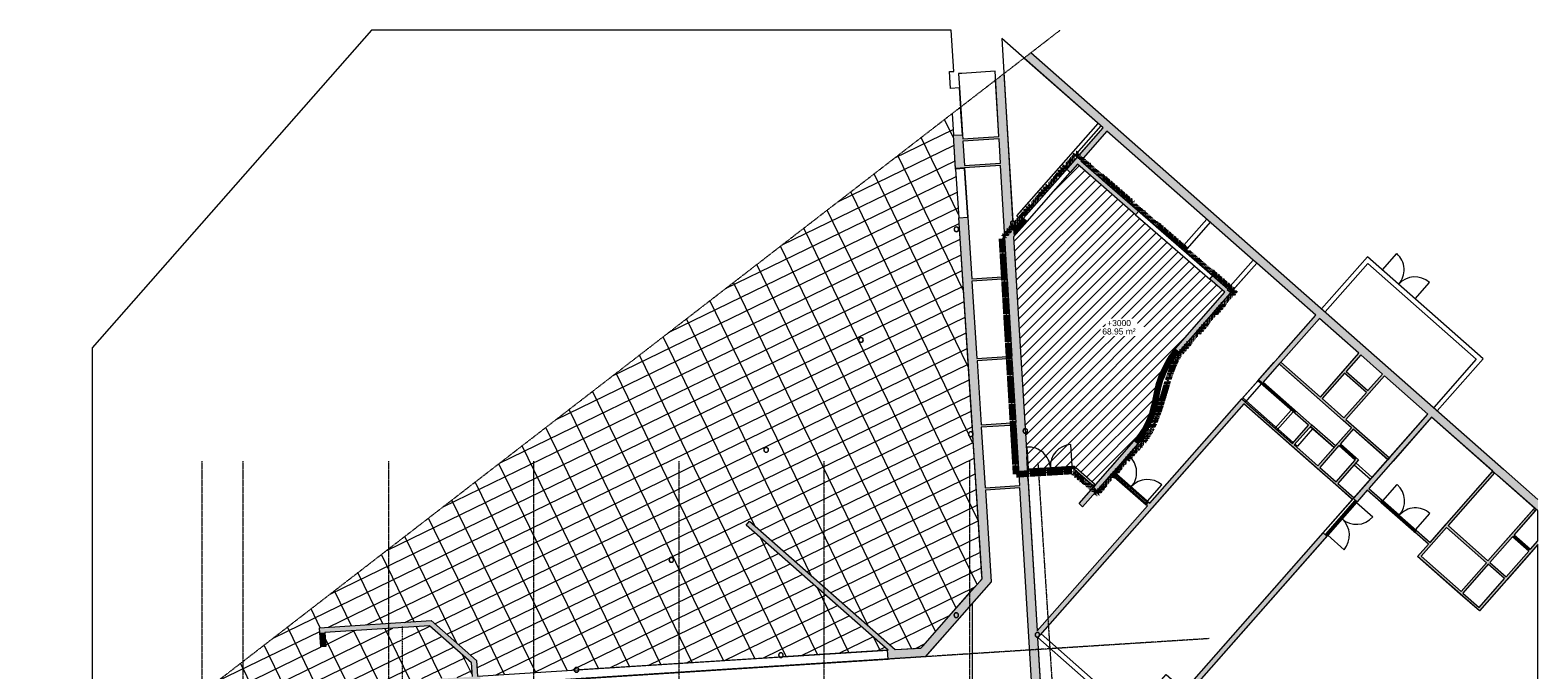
# Model space of a CAD drawing. Header units: millimetres. Extents: x 12885 to 91527, y 4646 to 113492.
# Tile 10 of 10: x 13606 to 75926, y 87061 to 113492. Entities that reach past the tile are written whole.
import ezdxf

# ---------------------------------------------------------------- set-up
doc = ezdxf.new("R2010")
doc.units = ezdxf.units.MM
for name, pattern in [('Afbreeklijn', [9, 5, -2, 0, -2]), ('ARC Dash', [4, 2, -2]), ('ARC Demolished', [7.14375, 4.7625, -2.38125]), ('ARC Grid Line', [22.225, 12.7, -3.175, 3.175, -3.175]), ('ARC Section Line', [17, 10, -3, 0, -1, 0, -3])]:
    doc.linetypes.add(name, pattern=pattern)
for name, color, linetype, lineweight in [('A--A2__Ruwbouw', 8, 'Continuous', 9), ('A--A45__Plafondafwerkingen', 8, 'Continuous', 15), ('A--L$01A__Algemeen', 7, 'Continuous', 9), ('A--L$07A__Stramien', 1, 'Continuous', 13), ('A--L21__Buitenwanden', 3, 'ARC Demolished', 9), ('A--L22__Binnenwanden', 2, 'Continuous', 9), ('A--L23__Vloeren', 3, 'Continuous', 9), ('A--L24__TrapenHellingen', 1, 'Continuous', 9), ('A--L28__Hoofddraagconstructies', 3, 'Continuous', 9), ('A--L3__Afbouw', 2, 'Continuous', 9), ('A--L45__Plafondafwerkingen', 1, 'Continuous', 9), ('A--LD30__DetailPenMiddel', 3, 'Continuous', 9), ('A--LR9__AlgVoorz', 7, 'Continuous', 9), ('A--T45__Plafondafwerkingen', 1, 'Continuous', 13)]:
    doc.layers.add(name, color=color, linetype=linetype, lineweight=lineweight)
doc.styles.add('Arial_1', font='arial.ttf', dxfattribs={"height": 250})
pattern_1 = [(45, (0, 0), (-212.132, 212.132), [])]

# ---------------------------------------------------------------- blocks, each defined once
blk = doc.blocks.new('28_SCF_ARC_stalen_kolom_rond - Stalen kolom ø200mm-1729722-AB-begane grond - Plafond - Slooptekening')
at = {"layer": 'A--L28__Hoofddraagconstructies'}
h = blk.add_hatch(color=9, dxfattribs=at)
h.paths.add_polyline_path([(17, -98), (50, -87), (77, -64), (94, -34), (100, 0), (94, 34), (77, 64), (50, 87), (17, 98), (-17, 98), (-50, 87), (-77, 64), (-94, 34), (-100, 0), (-94, -34), (-77, -64), (-50, -87), (-17, -98)])
h.paths.add_polyline_path([(16, -89), (-16, -89), (-45, -78), (-69, -58), (-85, -31), (-90, 0), (-85, 31), (-69, 58), (-45, 78), (-16, 89), (16, 89), (45, 78), (69, 58), (85, 31), (90, 0), (85, -31), (69, -58), (45, -78)])
for radius, start, end in [(100, 0, 180), (100, 180, 360), (90, 360, 180), (90, 180, 360)]:
    blk.add_arc((0, 0), radius, start, end, dxfattribs=at)
blk = doc.blocks.new('32_DO_WB_vo deur dubbel - vo-1960558-AB-begane grond - Plafond - Slooptekening')
at = {"layer": 'A--L3__Afbouw'}
h = blk.add_hatch(color=10, dxfattribs=at)
h.paths.add_polyline_path([(-1315, -50), (-1265, -50), (-1265, 50), (-1315, 50), (-1315, -13)])
h.paths.add_polyline_path([(535, -50), (585, -50), (585, 50), (535, 50), (535, -11)])
for points in [[(-1265, 0), (-365, 0), (-365, 50), (-1265, 50)], [(-365, 0), (535, 0), (535, 50), (-365, 50)]]:
    blk.add_hatch(color=10, dxfattribs=at).paths.add_polyline_path(points)
at = {"layer": 'A--L$01A__Algemeen'}
for p, q in [((-1265, 50), (-1265, 950)), ((535, 50), (535, 950))]:
    blk.add_line(p, q, dxfattribs=at)
for centre, start, end in [((-1265, 50), 360, 90), ((535, 50), 90, 180)]:
    blk.add_arc(centre, 900, start, end, dxfattribs=at)
at = {"layer": 'A--L3__Afbouw'}
for p, q in [((-1315, -50), (-1315, 50)), ((-1315, 50), (-1265, 50)), ((-1265, 50), (-365, 50)), ((-1265, 0), (-1265, 50)), ((-1265, 50), (-1265, -50)), ((-365, 50), (-365, 0)), ((-365, 50), (535, 50)), ((-365, 0), (-365, 50)), ((535, 50), (535, 0)), ((535, -50), (535, 50)), ((535, 50), (585, 50)), ((585, 50), (585, -50)), ((-1265, -50), (-1315, -50)), ((-365, 0), (-1265, 0)), ((-1265, -50), (535, -50)), ((535, 0), (-365, 0)), ((585, -50), (535, -50))]:
    blk.add_line(p, q, dxfattribs=at)
blk = doc.blocks.new('32_DO_WB_vo deur dubbel - vo-1929432-AB-begane grond - Plafond - Slooptekening')
at = {"layer": 'A--L3__Afbouw'}
h = blk.add_hatch(color=10, dxfattribs=at)
h.paths.add_polyline_path([(585, -25), (585, 75), (535, 75), (535, -25)])
h.paths.add_polyline_path([(-1265, -25), (-1265, 75), (-1315, 75), (-1315, -25)])
for points in [[(-365, 25), (-365, 75), (-1265, 75), (-1265, 25)], [(535, 25), (535, 75), (-365, 75), (-365, 25)]]:
    blk.add_hatch(color=10, dxfattribs=at).paths.add_polyline_path(points)
at = {"layer": 'A--L$01A__Algemeen'}
for p, q in [((-1265, 75), (-1265, 975)), ((535, 75), (535, 975))]:
    blk.add_line(p, q, dxfattribs=at)
for centre, start, end in [((-1265, 75), 360, 90), ((535, 75), 90, 180)]:
    blk.add_arc(centre, 900, start, end, dxfattribs=at)
at = {"layer": 'A--L3__Afbouw'}
for p, q in [((-1315, -25), (-1315, 75)), ((-1315, 75), (-1265, 75)), ((-1265, 75), (-365, 75)), ((-1265, 25), (-1265, 75)), ((-1265, 75), (-1265, -25)), ((-365, 25), (-1265, 25)), ((-365, 75), (-365, 25)), ((-365, 75), (535, 75)), ((-365, 25), (-365, 75)), ((535, 25), (-365, 25)), ((535, 75), (535, 25)), ((535, -25), (535, 75)), ((535, 75), (585, 75)), ((585, 75), (585, -25)), ((-1265, -25), (-1315, -25)), ((-1265, -25), (535, -25)), ((585, -25), (535, -25))]:
    blk.add_line(p, q, dxfattribs=at)
blk = doc.blocks.new('32_DO_WB_vo deur dubbel - vo-1929160-AB-begane grond - Plafond - Slooptekening')
at = {"layer": 'A--L3__Afbouw'}
h = blk.add_hatch(color=10, dxfattribs=at)
h.paths.add_polyline_path([(585, 100), (535, 100), (535, 0), (585, 0)])
h.paths.add_polyline_path([(-1265, 100), (-1315, 100), (-1315, 0), (-1265, 0)])
for points in [[(-365, 100), (-1265, 100), (-1265, 50), (-365, 50)], [(535, 100), (-365, 100), (-365, 50), (535, 50)]]:
    blk.add_hatch(color=10, dxfattribs=at).paths.add_polyline_path(points)
at = {"layer": 'A--L$01A__Algemeen'}
for p, q in [((-1265, 100), (-1265, 1000)), ((535, 100), (535, 1000))]:
    blk.add_line(p, q, dxfattribs=at)
for centre, start, end in [((-1265, 100), 360, 90), ((535, 100), 90, 180)]:
    blk.add_arc(centre, 900, start, end, dxfattribs=at)
at = {"layer": 'A--L3__Afbouw'}
for p, q in [((-1315, 0), (-1315, 100)), ((-1315, 100), (-1265, 100)), ((-1265, 0), (-1315, 0)), ((-1265, 100), (-365, 100)), ((-1265, 50), (-1265, 100)), ((-1265, 100), (-1265, 0)), ((-365, 50), (-1265, 50)), ((-1265, 0), (535, 0)), ((-365, 100), (-365, 50)), ((-365, 100), (535, 100)), ((-365, 50), (-365, 100)), ((535, 50), (-365, 50)), ((535, 100), (535, 50)), ((535, 0), (535, 100)), ((535, 100), (585, 100)), ((585, 0), (535, 0)), ((585, 100), (585, 0))]:
    blk.add_line(p, q, dxfattribs=at)
blk = doc.blocks.new('32_DO_WB_vo deur dubbel - vo-1960542-AB-begane grond - Plafond - Slooptekening')
at = {"layer": 'A--L3__Afbouw'}
h = blk.add_hatch(color=10, dxfattribs=at)
h.paths.add_polyline_path([(-1315, 50), (-1315, -50), (-1265, -50), (-1265, 50)])
h.paths.add_polyline_path([(535, 50), (535, -50), (585, -50), (585, 50)])
for points in [[(-1265, 0), (-1265, -50), (-365, -50), (-365, 0)], [(-365, 0), (-365, -50), (535, -50), (535, 0)]]:
    blk.add_hatch(color=10, dxfattribs=at).paths.add_polyline_path(points)
at = {"layer": 'A--L$01A__Algemeen'}
for p, q in [((-1265, -50), (-1265, -950)), ((535, -50), (535, -950))]:
    blk.add_line(p, q, dxfattribs=at)
for centre, start, end in [((-1265, -50), 270, 0), ((535, -50), 180, 270)]:
    blk.add_arc(centre, 900, start, end, dxfattribs=at)
at = {"layer": 'A--L3__Afbouw'}
for p, q in [((-1315, 50), (-1315, -50)), ((-1265, 50), (-1315, 50)), ((-1265, -50), (-1265, 50)), ((-1265, 50), (535, 50)), ((-1265, 0), (-1265, -50)), ((-365, 0), (-1265, 0)), ((-365, -50), (-365, 0)), ((-365, 0), (-365, -50)), ((535, 0), (-365, 0)), ((535, 50), (535, -50)), ((585, 50), (535, 50)), ((535, -50), (535, 0)), ((585, -50), (585, 50)), ((-1315, -50), (-1265, -50)), ((-1265, -50), (-365, -50)), ((-365, -50), (535, -50)), ((535, -50), (585, -50))]:
    blk.add_line(p, q, dxfattribs=at)
blk = doc.blocks.new('32_DO_WB_vo deur dubbel - vo-1606273-AB-begane grond - Plafond - Slooptekening')
at = {"layer": 'A--L$01A__Algemeen'}
for p, q in [((-1265, 100), (-1265, 1000)), ((535, 100), (535, 1000))]:
    blk.add_line(p, q, dxfattribs=at)
for centre, start, end in [((-1265, 100), 360, 90), ((535, 100), 90, 180)]:
    blk.add_arc(centre, 900, start, end, dxfattribs=at)
blk = doc.blocks.new('28_SCF_ARC_stalen_kolom_rond - Stalen kolom ø200mm-V2-AB-begane grond - Plafond - Slooptekening')
at = {"layer": 'A--L28__Hoofddraagconstructies'}
h = blk.add_hatch(color=9, dxfattribs=at)
h.paths.add_polyline_path([(-17, -98), (17, -98), (50, -87), (77, -64), (94, -34), (98, 9), (94, 34), (77, 64), (50, 87), (17, 98), (-17, 98), (-50, 87), (-77, 64), (-94, 34), (-100, 0), (-94, -34), (-77, -64), (-50, -87)])
h.paths.add_polyline_path([(16, -89), (-16, -89), (-45, -78), (-69, -58), (-85, -31), (-88, 9), (-85, 31), (-69, 58), (-45, 78), (-16, 89), (16, 89), (45, 78), (69, 58), (88, 9), (90, 0), (85, -31), (69, -58), (45, -78)])
for radius, start, end in [(100, 0, 180), (100, 180, 360), (90, 360, 180), (90, 180, 360)]:
    blk.add_arc((0, 0), radius, start, end, dxfattribs=at)
blk = doc.blocks.new('28_SCF_ARC_stalen_kolom_rond - Stalen kolom ø200mm-1757749-AB-begane grond - Plafond - Slooptekening')
at = {"layer": 'A--L28__Hoofddraagconstructies'}
h = blk.add_hatch(color=9, dxfattribs=at)
h.paths.add_polyline_path([(17, -98), (50, -87), (77, -64), (94, -34), (100, 0), (94, 34), (77, 64), (50, 87), (17, 98), (-17, 98), (-50, 87), (-77, 64), (-94, 34), (-100, 0), (-94, -34), (-77, -64), (-50, -87), (-17, -98)])
h.paths.add_polyline_path([(-16, -89), (-45, -78), (-69, -58), (-85, -31), (-90, 0), (-85, 31), (-69, 58), (-45, 78), (-16, 89), (16, 89), (45, 78), (69, 58), (85, 31), (90, 0), (85, -31), (69, -58), (45, -78), (16, -89)])
for radius, start, end in [(100, 0, 180), (100, 180, 360), (90, 360, 180), (90, 180, 360)]:
    blk.add_arc((0, 0), radius, start, end, dxfattribs=at)
blk = doc.blocks.new('28-11_ARC_staal_balk_IPE - IPE450-1740438-AB-begane grond - Plafond - Slooptekening')
at = {"layer": 'A--L28__Hoofddraagconstructies'}
for p, q in [((62240, 105683), (61186, 104487)), ((62382, 105557), (61329, 104362))]:
    blk.add_line(p, q, dxfattribs=at)
blk = doc.blocks.new('28-11_ARC_staal_balk_IPE - IPE 300-1760780-AB-begane grond - Plafond - Slooptekening')
at = {"layer": 'A--L28__Hoofddraagconstructies'}
for p, q in [((54390, 105819), (57753, 109636)), ((57865, 109537), (54503, 105720)), ((54390, 105819), (54503, 105720))]:
    blk.add_line(p, q, dxfattribs=at)
blk = doc.blocks.new('28_SCF_ARC_stalen_kolom_rond - Stalen kolom ø200mm-V3-AB-begane grond - Plafond - Slooptekening')
at = {"layer": 'A--L28__Hoofddraagconstructies'}
h = blk.add_hatch(color=9, dxfattribs=at)
h.paths.add_polyline_path([(-17, -98), (17, -98), (50, -87), (77, -64), (94, -34), (97, 19), (94, 34), (77, 64), (50, 87), (17, 98), (-17, 98), (-50, 87), (-77, 64), (-97, 19), (-100, 0), (-94, -34), (-77, -64), (-50, -87)])
h.paths.add_polyline_path([(16, -89), (-16, -89), (-45, -78), (-69, -58), (-85, -31), (-87, 19), (-85, 31), (-69, 58), (-45, 78), (-16, 89), (16, 89), (45, 78), (69, 58), (87, 19), (90, 0), (85, -31), (69, -58), (45, -78)])
for radius, start, end in [(100, 0, 180), (100, 180, 360), (90, 360, 180), (90, 180, 360)]:
    blk.add_arc((0, 0), radius, start, end, dxfattribs=at)
blk = doc.blocks.new('32_WI_WB_fixed glass - Ontwerpraam-2258922-AB-begane grond - Plafond - Slooptekening')
at = {"layer": 'A--L3__Afbouw'}
h = blk.add_hatch(color=10, dxfattribs=at)
h.paths.add_polyline_path([(-563, 50), (-563, -50), (-513, -50), (-513, 50)])
h.paths.add_polyline_path([(513, 50), (513, -50), (563, -50), (563, 50)])
blk.add_hatch(color=10, dxfattribs=at).paths.add_polyline_path([(-513, 50), (-513, 29), (513, 29), (513, 50), (-133, 50)])
for p, q in [((-563, -50), (-563, 50)), ((-563, 50), (-513, 50)), ((-513, 50), (513, 50)), ((-513, 29), (-513, 50)), ((-513, 50), (-513, -50)), ((513, 29), (-513, 29)), ((513, 50), (513, 29)), ((513, -50), (513, 50)), ((513, 50), (563, 50)), ((563, 50), (563, -50)), ((-513, -50), (-563, -50)), ((-513, -50), (513, -50)), ((563, -50), (513, -50))]:
    blk.add_line(p, q, dxfattribs=at)

msp = doc.modelspace()

# ---------------------------------------------------------------- hatches: boundary and pattern name
at = {"layer": 'A--A2__Ruwbouw'}
for points in [[(74265, 95088), (74503, 95358), (54975, 112563), (54685, 112338), (74028, 95298)], [(52158, 108904), (53655, 109000), (53650, 109100), (52151, 109003), (52155, 108943)], [(56600, 107610), (58109, 109322), (57958, 109455), (56450, 107742)], [(52229, 107805), (53721, 107902), (53715, 108001), (52222, 107905)], [(54258, 104951), (54821, 105591), (54671, 105723), (54241, 105234)], [(52531, 103119), (54001, 103214), (53995, 103314), (52525, 103219)], [(64573, 98950), (66896, 101581), (66745, 101713), (64423, 99082)], [(60957, 100039), (61096, 100217), (60942, 100345), (60796, 100158)], [(52744, 99826), (54198, 99920), (54192, 100020), (52738, 99926), (52743, 99846)], [(60640, 99530), (60732, 99696), (60560, 99798), (60463, 99623)], [(60732, 99696), (60859, 99898), (60692, 100009), (60560, 99798)], [(60859, 99898), (60957, 100039), (60796, 100158), (60692, 100009)], [(69723, 95744), (69789, 95819), (65302, 99773), (65236, 99698), (68455, 96862)], [(67012, 98266), (68606, 100074), (68531, 100141), (66937, 98332)], [(60417, 99014), (60476, 99170), (60291, 99245), (60228, 99080)], [(60476, 99170), (60549, 99342), (60367, 99425), (60291, 99245)], [(60549, 99342), (60640, 99530), (60463, 99623), (60367, 99425)], [(67988, 97406), (69582, 99215), (69507, 99281), (67913, 97472)], [(68839, 98523), (68905, 98598), (68004, 99392), (67938, 99317), (68455, 98862)], [(60258, 98407), (60310, 98653), (60116, 98700), (60062, 98444)], [(60310, 98653), (60358, 98830), (60166, 98887), (60116, 98700)], [(60358, 98830), (60417, 99014), (60228, 99080), (60166, 98887)], [(66445, 97167), (66511, 97242), (64423, 99082), (64356, 99007), (65985, 97572)], [(60085, 97649), (60141, 97834), (59948, 97888), (59895, 97712)], [(60141, 97834), (60190, 98030), (59995, 98074), (59948, 97888)], [(60190, 98030), (60227, 98215), (60030, 98251), (59995, 98074)], [(60227, 98215), (60258, 98407), (60062, 98444), (60030, 98251)], [(68268, 94095), (68334, 94170), (63695, 98258), (63629, 98183), (66904, 95298)], [(52921, 97082), (54362, 97175), (54356, 97275), (52915, 97182)], [(59848, 97085), (59944, 97286), (59762, 97368), (59670, 97177)], [(59944, 97286), (60018, 97462), (59832, 97535), (59762, 97368)], [(60018, 97462), (60085, 97649), (59895, 97712), (59832, 97535)], [(65860, 96351), (66586, 97175), (66511, 97242), (65785, 96417)], [(59382, 96381), (59608, 96682), (59443, 96796), (59227, 96507)], [(59608, 96682), (59750, 96907), (59578, 97009), (59443, 96796)], [(59750, 96907), (59848, 97085), (59670, 97177), (59578, 97009)], [(66910, 95426), (68297, 97001), (68222, 97067), (66834, 95492)], [(58397, 95259), (59382, 96381), (59227, 96507), (58247, 95391), (58397, 95259)], [(68378, 95731), (68444, 95806), (67769, 96401), (67703, 96326)], [(56729, 95374), (56732, 95374), (56793, 95443), (56756, 95475), (56723, 95473), (56727, 95410)], [(57110, 93797), (58397, 95259), (58247, 95391), (56960, 93929)], [(67660, 94764), (68519, 95740), (68444, 95806), (67585, 94830)], [(75926, 93625), (75926, 94105), (74503, 95358), (74265, 95088)], [(71033, 91677), (74131, 95193), (74056, 95259), (70958, 91743)], [(53089, 94487), (54517, 94580), (54511, 94679), (53083, 94587)], [(72825, 90231), (75820, 93632), (75745, 93698), (72750, 90297)], [(49066, 87875), (49362, 87894), (43335, 93200), (43196, 93042), (46042, 90537)], [(73575, 89571), (75926, 92239), (75926, 92391), (73500, 89637)], [(75554, 91968), (75620, 92043), (74945, 92638), (74879, 92563)], [(73509, 89496), (73575, 89571), (71099, 91752), (71033, 91677), (72086, 90749)], [(25580, 88589), (30112, 88877), (29889, 89074), (25566, 88799)], [(25617, 88010), (25826, 88023), (25789, 88602), (25580, 88589)], [(31852, 87345), (31833, 87642), (30186, 89093), (29889, 89074), (31100, 88007)], [(31888, 86780), (32097, 86794), (32056, 87446), (31833, 87642), (31852, 87345)]]:
    msp.add_hatch(color=10, dxfattribs=at).paths.add_polyline_path(points)
h = msp.add_hatch(color=10, dxfattribs=at)
h.paths.add_polyline_path([(55911, 71262), (56270, 71285), (55771, 79635), (55748, 79635), (55705, 79655), (55680, 79683), (55670, 79703), (55665, 79733), (55680, 79784), (55705, 79811), (55721, 79822), (55759, 79832), (55245, 88410), (55223, 88410), (55180, 88430), (55156, 88458), (55146, 88477), (55141, 88508), (55156, 88559), (55180, 88586), (55196, 88597), (55235, 88607), (54743, 96835), (54720, 96835), (54677, 96855), (54651, 96885), (54643, 96902), (54641, 96955), (54653, 96983), (54677, 97011), (54693, 97022), (54731, 97031), (54230, 105414), (54206, 105415), (54164, 105435), (54140, 105462), (54130, 105482), (54128, 105532), (54140, 105563), (54156, 105584), (54185, 105603), (54219, 105611), (53855, 111697), (53510, 111431), (55833, 72555)])
h.paths.add_polyline_path([(55749, 79645), (55770, 79645), (55760, 79822), (55744, 79820), (55704, 79798), (55688, 79778), (55680, 79764), (55675, 79733), (55688, 79689), (55704, 79669), (55720, 79655), (55748, 79645)])
h.paths.add_polyline_path([(55246, 88419), (55235, 88597), (55219, 88595), (55179, 88572), (55164, 88553), (55156, 88539), (55151, 88508), (55164, 88463), (55179, 88444), (55196, 88430), (55244, 88419)])
h.paths.add_polyline_path([(54743, 96844), (54732, 97022), (54716, 97020), (54676, 96997), (54661, 96978), (54653, 96964), (54647, 96933), (54661, 96888), (54676, 96869), (54692, 96855), (54722, 96844)])
h.paths.add_polyline_path([(54212, 105424), (54230, 105424), (54219, 105601), (54203, 105599), (54163, 105577), (54148, 105557), (54138, 105532), (54135, 105513), (54148, 105468), (54163, 105449), (54180, 105435), (54212, 105424)])
h = msp.add_hatch(color=10, dxfattribs=at)
h.paths.add_polyline_path([(52955, 90824), (53300, 91216), (52361, 105762), (51991, 105738), (52570, 96849), (52580, 96829), (52586, 96798), (52573, 96734), (52666, 95298)])
h.paths.add_polyline_path([(52571, 96771), (52576, 96798), (52569, 96798), (52570, 96780)])
h.paths.add_polyline_path([(51861, 107754), (52230, 107778), (52140, 109173), (51771, 109149), (51784, 108943)])
h = msp.add_hatch(color=10, dxfattribs=at)
h.paths.add_polyline_path([(62982, 102660), (63114, 102810), (62492, 103351), (62361, 103200)])
h.paths.add_polyline_path([(59301, 105860), (59432, 106011), (57031, 108099), (56898, 107949), (57249, 107644)])
h = msp.add_hatch(color=10, dxfattribs=at)
h.paths.add_polyline_path([(61096, 100217), (63239, 102650), (63089, 102782), (60942, 100345), (60984, 100311)])
h.paths.add_polyline_path([(64306, 103861), (64307, 103862), (64156, 103993)])
h = msp.add_hatch(color=10, dxfattribs=at)
h.paths.add_polyline_path([(55248, 88387), (55258, 88410), (55247, 88410)])
h.paths.add_polyline_path([(55256, 88419), (55291, 88436), (55326, 88481), (55331, 88508), (55317, 88553), (55302, 88572), (55286, 88586), (55235, 88597), (55246, 88419)])
h.paths.add_polyline_path([(55337, 88488), (63779, 98051), (63629, 98183), (55231, 88670), (55235, 88607), (55258, 88607), (55301, 88586), (55325, 88559), (55335, 88539), (55338, 88496)])
h = msp.add_hatch(color=10, dxfattribs=at)
h.paths.add_polyline_path([(61400, 85994), (67205, 92583), (67055, 92715), (61250, 86126)])
h.paths.add_polyline_path([(68461, 94009), (71533, 97496), (71383, 97628), (68311, 94141), (68455, 94014)])
h = msp.add_hatch(color=10, dxfattribs=at)
h.paths.add_polyline_path([(59787, 93831), (59886, 93943), (59830, 93993), (59731, 93880)])
h.paths.add_polyline_path([(58305, 95136), (58404, 95249), (58396, 95257), (58296, 95144)])
h = msp.add_hatch(color=10, dxfattribs=at)
h.paths.add_polyline_path([(71404, 92249), (71470, 92324), (70910, 92818), (70844, 92743)])
h.paths.add_polyline_path([(69418, 93999), (69484, 94074), (68940, 94553), (68874, 94478)])
h = msp.add_hatch(color=10, dxfattribs=at)
h.paths.add_polyline_path([(74549, 90828), (74615, 90903), (73940, 91497), (73874, 91422)])
h.paths.add_polyline_path([(73799, 91488), (73865, 91563), (72214, 93018), (72148, 92943), (72190, 92906)])
h = msp.add_hatch(color=10, dxfattribs=at)
h.paths.add_polyline_path([(50428, 87962), (50951, 87995), (53334, 90695), (53300, 91216), (50881, 88475)])
h.paths.add_polyline_path([(51870, 89220), (51868, 89220), (51825, 89241), (51801, 89268), (51791, 89288), (51787, 89328), (51801, 89369), (51825, 89397), (51841, 89407), (51870, 89417), (51903, 89417), (51944, 89398), (51970, 89369), (51980, 89349), (51984, 89313), (51970, 89268), (51945, 89241), (51930, 89230), (51883, 89220)])
h.paths.add_polyline_path([(51870, 89230), (51906, 89232), (51946, 89254), (51962, 89274), (51970, 89288), (51974, 89328), (51962, 89363), (51939, 89390), (51930, 89397), (51901, 89407), (51864, 89405), (51824, 89383), (51809, 89363), (51797, 89328), (51795, 89319), (51809, 89274), (51824, 89254), (51840, 89241), (51868, 89231)])
h = msp.add_hatch(color=10, dxfattribs=at)
h.paths.add_polyline_path([(20814, 85704), (28988, 86225), (28965, 86594), (20814, 86075)])
h.paths.add_polyline_path([(29940, 86286), (32232, 86432), (32209, 86801), (29916, 86655)])
h.paths.add_polyline_path([(49067, 87504), (50604, 87602), (50951, 87995), (49044, 87874)])
at = {"layer": 'A--A45__Plafondafwerkingen'}
h = msp.add_hatch(dxfattribs=at)
h.set_pattern_fill('FP_11', color=256, style=0, pattern_type=2)
h.set_pattern_definition([(25.941, (37812.86, 96601.5), (262.467, -539.547), []), (295.941, (37812.9, 96601.5), (-1079.094, -524.934), [])])
h.paths.add_polyline_path([(20664, 86065), (28975, 86595), (28975, 86645), (29903, 86705), (29907, 86654), (31888, 86780), (31852, 87345), (30112, 88877), (25789, 88602), (25826, 88023), (25617, 88010), (25566, 88799), (30186, 89093), (32056, 87446), (32097, 86794), (36093, 87048), (36090, 87062), (36106, 87113), (36130, 87140), (36146, 87151), (36175, 87161), (36208, 87161), (36251, 87140), (36275, 87113), (36284, 87096), (36290, 87061), (44578, 87591), (44553, 87618), (44543, 87638), (44538, 87669), (44553, 87719), (44578, 87747), (44594, 87757), (44622, 87767), (44655, 87767), (44698, 87747), (44723, 87719), (44733, 87699), (44738, 87669), (44723, 87618), (44715, 87598), (49066, 87875), (43196, 93042), (43335, 93200), (49362, 87894), (50428, 87962), (52955, 90824), (52566, 96741), (52546, 96721), (52530, 96710), (52501, 96700), (52468, 96700), (52425, 96721), (52401, 96748), (52391, 96768), (52386, 96798), (52401, 96849), (52425, 96876), (52441, 96887), (52470, 96897), (52503, 96897), (52546, 96876), (52565, 96863), (51713, 110043), (20677, 86075)])
h.paths.add_polyline_path([(36103, 87049), (36280, 87062), (36267, 87107), (36252, 87126), (36235, 87140), (36206, 87151), (36169, 87149), (36129, 87126), (36114, 87107), (36106, 87093), (36100, 87062)])
h.paths.add_polyline_path([(44595, 87590), (44699, 87604), (44715, 87624), (44723, 87638), (44728, 87669), (44715, 87713), (44699, 87733), (44683, 87747), (44654, 87757), (44617, 87755), (44577, 87733), (44561, 87713), (44553, 87699), (44548, 87669), (44561, 87624), (44579, 87602), (44593, 87591)])
h.paths.add_polyline_path([(40092, 91507), (40049, 91527), (40025, 91555), (40015, 91574), (40010, 91605), (40025, 91656), (40049, 91683), (40065, 91694), (40094, 91704), (40127, 91704), (40170, 91683), (40194, 91656), (40204, 91636), (40210, 91605), (40194, 91555), (40170, 91527), (40154, 91516), (40125, 91507), (40094, 91507)])
h.paths.add_polyline_path([(40094, 91516), (40127, 91517), (40171, 91541), (40186, 91560), (40194, 91574), (40200, 91605), (40186, 91650), (40171, 91669), (40155, 91683), (40125, 91694), (40089, 91692), (40048, 91669), (40033, 91650), (40025, 91636), (40020, 91605), (40033, 91560), (40048, 91541), (40065, 91527), (40092, 91517)])
h.paths.add_polyline_path([(44013, 96049), (44012, 96049), (43969, 96070), (43944, 96097), (43934, 96117), (43929, 96148), (43944, 96198), (43969, 96226), (43985, 96236), (44013, 96246), (44046, 96246), (44089, 96226), (44114, 96198), (44124, 96178), (44129, 96148), (44114, 96097), (44089, 96070), (44073, 96059), (44045, 96049)])
h.paths.add_polyline_path([(44013, 96059), (44046, 96060), (44090, 96083), (44106, 96103), (44114, 96117), (44119, 96148), (44106, 96192), (44090, 96212), (44074, 96226), (44045, 96236), (44008, 96234), (43968, 96212), (43952, 96192), (43944, 96178), (43939, 96148), (43952, 96103), (43968, 96083), (43984, 96070), (44012, 96060)])
h.paths.add_polyline_path([(52501, 96710), (52547, 96734), (52562, 96754), (52570, 96780), (52562, 96843), (52547, 96863), (52531, 96876), (52501, 96887), (52464, 96885), (52424, 96863), (52409, 96843), (52401, 96829), (52396, 96798), (52409, 96754), (52424, 96734), (52441, 96721), (52470, 96710)])
h.paths.add_polyline_path([(47966, 100592), (47931, 100592), (47888, 100612), (47864, 100640), (47854, 100660), (47848, 100690), (47864, 100741), (47888, 100768), (47904, 100779), (47933, 100789), (47966, 100789), (48009, 100768), (48033, 100741), (48043, 100721), (48048, 100690), (48033, 100640), (48009, 100612), (47993, 100602)])
h.paths.add_polyline_path([(47964, 100602), (48010, 100626), (48025, 100646), (48033, 100660), (48038, 100690), (48025, 100735), (48010, 100755), (47993, 100768), (47964, 100779), (47927, 100777), (47887, 100755), (47872, 100735), (47864, 100721), (47858, 100690), (47872, 100646), (47887, 100626), (47903, 100612), (47933, 100602)])
h.paths.add_polyline_path([(51876, 105165), (51833, 105185), (51809, 105213), (51799, 105232), (51794, 105263), (51809, 105314), (51833, 105341), (51861, 105356), (51878, 105362), (51911, 105362), (51954, 105341), (51978, 105314), (51991, 105276), (51991, 105251), (51978, 105213), (51954, 105185), (51938, 105174), (51909, 105165), (51878, 105165)])
h.paths.add_polyline_path([(51878, 105174), (51911, 105175), (51955, 105199), (51970, 105218), (51978, 105232), (51984, 105263), (51970, 105308), (51955, 105327), (51939, 105341), (51909, 105352), (51861, 105346), (51832, 105327), (51817, 105308), (51809, 105294), (51804, 105263), (51817, 105218), (51832, 105199), (51861, 105181), (51876, 105175)])
at = {"layer": 'A--L45__Plafondafwerkingen', "linetype": 'ARC Demolished'}
h = msp.add_hatch(dxfattribs=at)
h.set_pattern_fill('FP_19', color=256, style=0, pattern_type=2)
h.set_pattern_definition(pattern_1)
h.paths.add_polyline_path([(57638, 94699), (59227, 96507), (59443, 96796), (59620, 97085), (59670, 97177), (59801, 97462), (59873, 97649), (59895, 97712), (59984, 98030), (60023, 98215), (60151, 98830), (60207, 99014), (60262, 99170), (60367, 99425), (60504, 99696), (60623, 99898), (60714, 100039), (60843, 100217), (60984, 100393), (62982, 102660), (56898, 107949), (54258, 104951), (54731, 97031), (54755, 97031), (54801, 97008), (54822, 96983), (54832, 96964), (54837, 96933), (54822, 96883), (54796, 96854), (54782, 96844), (54743, 96835), (54832, 95360), (56764, 95468), (57638, 94699)])
h.paths.add_polyline_path([(54743, 96844), (54755, 96845), (54798, 96869), (54814, 96888), (54822, 96902), (54827, 96933), (54814, 96978), (54796, 96999), (54782, 97011), (54732, 97022), (54734, 96991)])
h = msp.add_hatch(dxfattribs=at)
h.set_pattern_fill('FP_19', color=256, style=0, pattern_type=2)
h.set_pattern_definition(pattern_1)
h.paths.add_polyline_path([(57638, 94699), (59227, 96507), (59443, 96796), (59620, 97085), (59670, 97177), (59801, 97462), (59873, 97649), (59895, 97712), (59984, 98030), (60023, 98215), (60151, 98830), (60207, 99014), (60262, 99170), (60367, 99425), (60504, 99696), (60623, 99898), (60714, 100039), (60843, 100217), (60984, 100393), (62982, 102660), (56898, 107949), (54258, 104951), (54731, 97031), (54755, 97031), (54801, 97008), (54822, 96983), (54832, 96964), (54837, 96933), (54822, 96883), (54796, 96854), (54782, 96844), (54743, 96835), (54832, 95360), (56764, 95468), (57638, 94699)])
h.paths.add_polyline_path([(54743, 96844), (54755, 96845), (54798, 96869), (54814, 96888), (54822, 96902), (54827, 96933), (54814, 96978), (54796, 96999), (54782, 97011), (54732, 97022), (54734, 96991)])

# ---------------------------------------------------------------- linework, layer by layer
at = {"layer": 'A--L$01A__Algemeen', "linetype": 'ARC Section Line', "lineweight": 13}
msp.add_line((29001, 41520), (29001, 88852), dxfattribs=at)
at = {"layer": 'A--L$07A__Stramien', "linetype": 'ARC Grid Line'}
for p, q in [((20704, 95687), (20704, 40300)), ((22402, 95687), (22402, 40300)), ((28417, 95687), (28417, 40300)), ((34417, 95687), (34417, 40300)), ((40417, 95687), (40417, 40300)), ((46417, 95687), (46417, 40300)), ((52432, 95687), (52432, 40300)), ((55260, 95618), (58813, 40345)), ((62335, 88350), (13606, 85245))]:
    msp.add_line(p, q, dxfattribs=at)
at = {"layer": 'A--L21__Buitenwanden', "linetype": 'Continuous'}
for p, q in [((68881, 104132), (66984, 101983)), ((73662, 99912), (68881, 104132)), ((67134, 101851), (68899, 103850)), ((68899, 103850), (73379, 99894)), ((73379, 99894), (71621, 97898)), ((71771, 97766), (73662, 99912)), ((64356, 99007), (63695, 98258)), ((63845, 98126), (64506, 98875)), ((65733, 97794), (65072, 97045)), ((65147, 96979), (65808, 97728)), ((66537, 97119), (67512, 96260)), ((68338, 95533), (69013, 94938)), ((69079, 95013), (68404, 95608)), ((59144, 85247), (55393, 88552)), ((55261, 88402), (59012, 85097))]:
    msp.add_line(p, q, dxfattribs=at)
at = {"layer": 'A--L21__Buitenwanden', "linetype": 'Continuous', "lineweight": 15}
for p, q in [((74503, 95358), (75926, 94105)), ((75926, 93625), (74265, 95088))]:
    msp.add_line(p, q, dxfattribs=at)
at = {"layer": 'A--L22__Binnenwanden', "lineweight": 15}
for p, q in [((57958, 109455), (54685, 112338)), ((54975, 112563), (74503, 95358)), ((53855, 111697), (54219, 105611)), ((53650, 109100), (53510, 111431)), ((51771, 109149), (52140, 109173)), ((51861, 107754), (51771, 109149)), ((52140, 109173), (52151, 109003)), ((52151, 109003), (53650, 109100)), ((56450, 107742), (57958, 109455)), ((58109, 109322), (57031, 108099)), ((64157, 103994), (58109, 109322)), ((53655, 109000), (52158, 108904)), ((52158, 108904), (52222, 107905)), ((53715, 108001), (53655, 109000)), ((52222, 107905), (53715, 108001)), ((53721, 107902), (52229, 107805)), ((53995, 103314), (53721, 107902)), ((56898, 107949), (56600, 107610)), ((59301, 105860), (56898, 107949)), ((57031, 108099), (59432, 106011)), ((52230, 107778), (51861, 107754)), ((52229, 107805), (52230, 107778)), ((56600, 107610), (56450, 107742)), ((59432, 106011), (59301, 105860)), ((51991, 105738), (52361, 105762)), ((52565, 96858), (51991, 105738)), ((52361, 105762), (52525, 103219)), ((54219, 105601), (54230, 105424)), ((54230, 105414), (54241, 105234)), ((54241, 105234), (54671, 105723)), ((54821, 105591), (54258, 104951)), ((54671, 105723), (54821, 105591)), ((54258, 104951), (54731, 97031)), ((64156, 103993), (64157, 103994)), ((64306, 103861), (64156, 103993)), ((64307, 103862), (64306, 103861)), ((66745, 101713), (64307, 103862)), ((52525, 103219), (53995, 103314)), ((54001, 103214), (52531, 103119)), ((52531, 103119), (52738, 99926)), ((54192, 100020), (54001, 103214)), ((62361, 103200), (62492, 103351)), ((62982, 102660), (62361, 103200)), ((62492, 103351), (63114, 102810)), ((60942, 100345), (62982, 102660)), ((63239, 102650), (61096, 100217)), ((63114, 102810), (63089, 102782)), ((63089, 102782), (63239, 102650)), ((64356, 99007), (66745, 101713)), ((66896, 101581), (64573, 98950)), ((68531, 100141), (66896, 101581)), ((60796, 100158), (60942, 100345)), ((52738, 99926), (54192, 100020)), ((54198, 99920), (52744, 99826)), ((52744, 99826), (52915, 97182)), ((54356, 97275), (54198, 99920)), ((60463, 99623), (60560, 99798)), ((60560, 99798), (60692, 100009)), ((60692, 100009), (60796, 100158)), ((60859, 99898), (60732, 99696)), ((60957, 100039), (60859, 99898)), ((61096, 100217), (60957, 100039)), ((65236, 99698), (65302, 99773)), ((65302, 99773), (66937, 98332)), ((66937, 98332), (68531, 100141)), ((68606, 100074), (68004, 99392)), ((69507, 99281), (68606, 100074)), ((60228, 99080), (60291, 99245)), ((60291, 99245), (60367, 99425)), ((60367, 99425), (60463, 99623)), ((60476, 99170), (60417, 99014)), ((60549, 99342), (60476, 99170)), ((60640, 99530), (60549, 99342)), ((60732, 99696), (60640, 99530)), ((68222, 97067), (65236, 99698)), ((67938, 99317), (67012, 98266)), ((68839, 98523), (67938, 99317)), ((69582, 99215), (67988, 97406)), ((68004, 99392), (68905, 98598)), ((68905, 98598), (69507, 99281)), ((71383, 97628), (69582, 99215)), ((60062, 98444), (60116, 98700)), ((60116, 98700), (60166, 98887)), ((60166, 98887), (60228, 99080)), ((60310, 98653), (60258, 98407)), ((60358, 98830), (60310, 98653)), ((60417, 99014), (60358, 98830)), ((66445, 97167), (64356, 99007)), ((64573, 98950), (66586, 97175)), ((67913, 97472), (68839, 98523)), ((63779, 98051), (55337, 88488)), ((59886, 93943), (63695, 98258)), ((59895, 97712), (59948, 97888)), ((59948, 97888), (59995, 98074)), ((59995, 98074), (60030, 98251)), ((60030, 98251), (60062, 98444)), ((60190, 98030), (60141, 97834)), ((60227, 98215), (60190, 98030)), ((60258, 98407), (60227, 98215)), ((63695, 98258), (65785, 96417)), ((68268, 94095), (63779, 98051)), ((67012, 98266), (67913, 97472)), ((52915, 97182), (54356, 97275)), ((59670, 97177), (59762, 97368)), ((59762, 97368), (59832, 97535)), ((59832, 97535), (59895, 97712)), ((59944, 97286), (59848, 97085)), ((60018, 97462), (59944, 97286)), ((60085, 97649), (60018, 97462)), ((60141, 97834), (60085, 97649)), ((67988, 97406), (69789, 95819)), ((68311, 94141), (71383, 97628)), ((71533, 97496), (68940, 94553)), ((74265, 95088), (71533, 97496)), ((52571, 96771), (52567, 96835)), ((52955, 90824), (52572, 96751)), ((54362, 97175), (52921, 97082)), ((52921, 97082), (53083, 94587)), ((54511, 94679), (54362, 97175)), ((54732, 97022), (54743, 96844)), ((54743, 96835), (54801, 95859)), ((59227, 96507), (59443, 96796)), ((59608, 96682), (59382, 96381)), ((59443, 96796), (59578, 97009)), ((59578, 97009), (59670, 97177)), ((59750, 96907), (59608, 96682)), ((59848, 97085), (59750, 96907)), ((65785, 96417), (66445, 97167)), ((66586, 97175), (65860, 96351)), ((66834, 95492), (68222, 97067)), ((68297, 97001), (67769, 96401)), ((69723, 95744), (68297, 97001)), ((58247, 95391), (59227, 96507)), ((59382, 96381), (58397, 95259)), ((65860, 96351), (66834, 95492)), ((67703, 96326), (66910, 95426)), ((68378, 95731), (67703, 96326)), ((67769, 96401), (68519, 95740)), ((54801, 95859), (54796, 95859)), ((54796, 95859), (54856, 94861)), ((56721, 95373), (56729, 95374)), ((56727, 95368), (56721, 95373)), ((56723, 95473), (56756, 95475)), ((56729, 95374), (56723, 95473)), ((56756, 95475), (56793, 95443)), ((56960, 93929), (58247, 95391)), ((58247, 95391), (58247, 95391)), ((66910, 95426), (67585, 94830)), ((67585, 94830), (68378, 95731)), ((68519, 95740), (67660, 94764)), ((69789, 95819), (69723, 95744)), ((54856, 94861), (54861, 94861)), ((54861, 94861), (55231, 88670)), ((58397, 95259), (57110, 93797)), ((58296, 95144), (58396, 95257)), ((58305, 95136), (58296, 95144)), ((58404, 95249), (58305, 95136)), ((58396, 95257), (58404, 95249)), ((58397, 95259), (58397, 95259)), ((67660, 94764), (68334, 94170)), ((71470, 92324), (74056, 95259)), ((74131, 95193), (72214, 93018)), ((74056, 95259), (74131, 95193)), ((53083, 94587), (54511, 94679)), ((54517, 94580), (53089, 94487)), ((53089, 94487), (53334, 90695)), ((55599, 76467), (54517, 94580)), ((68334, 94170), (68268, 94095)), ((68461, 94009), (68311, 94141)), ((68874, 94478), (68461, 94009)), ((69418, 93999), (68874, 94478)), ((68940, 94553), (69484, 94074)), ((55231, 88670), (59787, 93831)), ((57110, 93797), (56960, 93929)), ((59731, 93880), (59830, 93993)), ((59787, 93831), (59731, 93880)), ((59830, 93993), (59886, 93943)), ((69484, 94074), (69418, 93999)), ((73865, 91563), (75745, 93698)), ((75820, 93632), (74945, 92638)), ((75745, 93698), (75820, 93632)), ((43196, 93042), (43335, 93200)), ((49066, 87875), (43196, 93042)), ((43335, 93200), (49362, 87894)), ((72148, 92943), (71099, 91752)), ((73799, 91488), (72148, 92943)), ((72214, 93018), (73865, 91563)), ((61316, 86201), (67055, 92715)), ((67205, 92583), (61400, 85994)), ((67055, 92715), (67205, 92583)), ((70844, 92743), (70910, 92818)), ((71404, 92249), (70844, 92743)), ((70910, 92818), (71470, 92324)), ((70958, 91743), (71404, 92249)), ((75926, 92239), (73509, 89496)), ((74879, 92563), (73940, 91497)), ((75554, 91968), (74879, 92563)), ((74945, 92638), (75620, 92043)), ((75620, 92043), (75926, 92391)), ((73509, 89496), (70958, 91743)), ((71099, 91752), (72750, 90297)), ((74615, 90903), (75554, 91968)), ((72750, 90297), (73799, 91488)), ((73874, 91422), (72825, 90231)), ((74549, 90828), (73874, 91422)), ((73940, 91497), (74615, 90903)), ((50428, 87962), (52955, 90824)), ((53334, 90695), (50604, 87602)), ((73500, 89637), (74549, 90828)), ((72825, 90231), (73500, 89637)), ((25566, 88799), (30186, 89093)), ((25617, 88010), (25566, 88799)), ((30112, 88877), (25789, 88602)), ((25789, 88602), (25826, 88023)), ((31852, 87345), (30112, 88877)), ((30186, 89093), (32056, 87446)), ((25826, 88023), (25617, 88010)), ((49044, 87874), (49066, 87875)), ((49067, 87504), (49044, 87874)), ((49362, 87894), (50428, 87962)), ((55272, 88415), (55248, 88387)), ((55248, 88387), (55671, 81305)), ((55321, 88470), (55286, 88430)), ((31888, 86780), (31852, 87345)), ((32056, 87446), (32097, 86794)), ((50604, 87602), (49067, 87504))]:
    msp.add_line(p, q, dxfattribs=at)
at = {"layer": 'A--L22__Binnenwanden'}
for p, q in [((52140, 109173), (52066, 110316)), ((51713, 110043), (51771, 109149)), ((51861, 107754), (51991, 105738)), ((52361, 105762), (52230, 107778)), ((56450, 107742), (54671, 105723)), ((54821, 105591), (56600, 107610)), ((62492, 103351), (59432, 106011)), ((59301, 105860), (62361, 103200)), ((64156, 103993), (63114, 102810)), ((63239, 102650), (64306, 103861)), ((54831, 95360), (54801, 95859)), ((54861, 94861), (54837, 95261)), ((58305, 95136), (59731, 93880)), ((68311, 94141), (67055, 92715)), ((49044, 87874), (44706, 87597)), ((32233, 86432), (49067, 87504)), ((44580, 87589), (36290, 87061)), ((44689, 87596), (44595, 87590))]:
    msp.add_line(p, q, dxfattribs=at)
at = {"layer": 'A--L23__Vloeren'}
msp.add_line((67495, 96242), (66520, 97100), dxfattribs=at)
at = {"layer": 'A--L24__TrapenHellingen'}
for p, q in [((64391, 99046), (63729, 98297)), ((64391, 99046), (65904, 97711)), ((63729, 98297), (65817, 96454)), ((66615, 97017), (65986, 96305)), ((65892, 96388), (65986, 96305))]:
    msp.add_line(p, q, dxfattribs=at)
at = {"layer": 'A--L45__Plafondafwerkingen'}
msp.add_line((67561, 96317), (66587, 97175), dxfattribs=at)
at = {"layer": 'A--L45__Plafondafwerkingen', "linetype": 'ARC Demolished'}
msp.add_line((58457, 95630), (58247, 95391), dxfattribs=at)
at = {"layer": 'A--LD30__DetailPenMiddel', "linetype": 'ARC Dash'}
msp.add_line((20141, 85661), (56179, 113492), dxfattribs=at)
at = {"layer": 'A--LD30__DetailPenMiddel', "linetype": 'Afbreeklijn', "lineweight": 100}
for p, q in [((56851, 108371), (53782, 104886)), ((63388, 102689), (56851, 108371)), ((54365, 95133), (53782, 104886)), ((63388, 102689), (61114, 100108)), ((59327, 96178), (57713, 94350)), ((56666, 95271), (54365, 95133)), ((57713, 94350), (56666, 95271))]:
    msp.add_line(p, q, dxfattribs=at)
msp.add_open_spline([(59327, 96178), (60391, 97072), (60419, 99007), (61114, 100108)], degree=3, dxfattribs=at)
at = {"layer": 'A--LR9__AlgVoorz'}
for p, q in [((27717, 113487), (16166, 100371)), ((51676, 113487), (27717, 113487)), ((51785, 111790), (51676, 113487)), ((51601, 111778), (51785, 111790)), ((51646, 111080), (51601, 111778)), ((52016, 111104), (51646, 111080)), ((52140, 109173), (52016, 111104)), ((51771, 109149), (52140, 109173)), ((51859, 107781), (51771, 109149)), ((52229, 107805), (51859, 107781)), ((52361, 105762), (52229, 107805)), ((51991, 105738), (52361, 105762)), ((52948, 90931), (51991, 105738)), ((16166, 100371), (16166, 85779)), ((68554, 94114), (68352, 93885)), ((68874, 94478), (68554, 94114)), ((71404, 92249), (68874, 94478)), ((68352, 93885), (61400, 85994)), ((75863, 93680), (74945, 92638)), ((75924, 93627), (75863, 93680)), ((75924, 92388), (75924, 93627)), ((43196, 93042), (43335, 93200)), ((49066, 87875), (43196, 93042)), ((43335, 93200), (49362, 87894)), ((70958, 91743), (71404, 92249)), ((74945, 92638), (75620, 92043)), ((75620, 92043), (75924, 92388)), ((75924, 92237), (75662, 91940)), ((75924, 72523), (75924, 92237)), ((72721, 90189), (70958, 91743)), ((75662, 91940), (74657, 90799)), ((50500, 88043), (52563, 90381)), ((52563, 90381), (52884, 90744)), ((52884, 90744), (52955, 90824)), ((52955, 90824), (52948, 90931)), ((74657, 90799), (73509, 89496)), ((73509, 89496), (72721, 90189)), ((25566, 88799), (30186, 89093)), ((25617, 88010), (25566, 88799)), ((30112, 88877), (25789, 88602)), ((25789, 88602), (25826, 88023)), ((31852, 87345), (30112, 88877)), ((30186, 89093), (32056, 87446)), ((25826, 88023), (25617, 88010)), ((32097, 86794), (49066, 87875)), ((49362, 87894), (50319, 87955)), ((50319, 87955), (50428, 87962)), ((50428, 87962), (50500, 88043)), ((31888, 86780), (31852, 87345)), ((32056, 87446), (32097, 86794))]:
    msp.add_line(p, q, dxfattribs=at)
at = {"layer": 'A--LR9__AlgVoorz', "flags": 128}
for points in [[(57958, 109455), (53768, 113146), (54241, 105234), (54667, 105718), (56497, 107796)], [(52151, 109003), (53650, 109100), (53488, 111795), (52114, 111706), (51977, 111697), (52016, 111104), (52140, 109173)], [(64157, 103994), (58109, 109322), (57031, 108099), (63114, 102810)], [(52222, 107905), (53715, 108001), (53655, 109000), (52158, 108904)], [(52525, 103219), (53995, 103314), (53721, 107902), (52229, 107805), (52361, 105762)], [(66745, 101713), (64307, 103862), (63198, 102604), (61096, 100217), (60957, 100039), (60859, 99898), (60732, 99696), (60640, 99530), (60549, 99342), (60476, 99170), (60475, 99167), (60417, 99014), (60358, 98830), (60357, 98826), (60310, 98653), (60258, 98407), (60227, 98215), (60226, 98208), (60190, 98030), (60141, 97834), (60085, 97649), (60018, 97462), (59944, 97286), (59848, 97085), (59750, 96907), (59608, 96682), (59382, 96381), (58395, 95257), (59886, 93943), (63695, 98258), (65785, 96417), (66445, 97167), (64356, 99007), (65016, 99754), (65219, 99984)], [(54001, 103214), (52531, 103119), (52738, 99926), (54192, 100020)], [(68531, 100141), (66896, 101581), (65300, 99774), (66937, 98332), (67896, 99420)], [(54198, 99920), (52744, 99826), (52915, 97182), (54356, 97275)], [(69507, 99281), (68606, 100074), (68004, 99392), (68905, 98598)], [(65860, 96351), (66834, 95492), (67661, 96430), (68222, 97067), (67885, 97364), (66909, 98224), (65274, 99664), (65234, 99699), (64573, 98950), (66586, 97175)], [(67012, 98266), (67913, 97472), (68839, 98523), (67938, 99317)], [(71383, 97628), (69582, 99215), (68947, 98494), (67988, 97406), (68326, 97109), (69789, 95819)], [(55248, 88387), (55671, 81305), (59307, 85432), (60567, 86862), (61316, 86201), (68270, 94094), (68230, 94129), (67557, 94722), (66806, 95384), (65756, 96309), (63779, 98051), (59986, 93755)], [(74063, 95267), (71533, 97496), (69940, 95688), (69872, 95611), (68940, 94553), (71470, 92324), (72106, 93046)], [(54362, 97175), (52921, 97082), (53083, 94587), (54511, 94679)], [(67660, 94764), (68336, 94169), (68757, 94648), (69723, 95744), (69722, 95745), (68297, 97001), (67769, 96401), (68519, 95740)], [(66910, 95426), (67585, 94830), (68378, 95731), (67703, 96326)], [(54837, 95261), (55231, 88670), (59787, 93831), (58336, 95109), (58296, 95144), (57755, 94529), (57110, 93797), (56960, 93929), (57572, 94624), (56721, 95373)], [(75788, 93746), (74138, 95201), (72214, 93018), (73865, 91563), (74837, 92666)], [(72148, 92943), (71512, 92221), (71099, 91752), (72750, 90297), (73799, 91488)], [(74615, 90903), (75554, 91968), (74879, 92563), (73940, 91497)], [(72825, 90231), (73500, 89637), (74549, 90828), (73874, 91422)], [(52513, 76511), (52513, 79246), (52311, 79425), (50902, 80667), (52563, 82588), (52563, 89822), (50777, 87798), (50604, 87602), (50342, 87586), (32232, 86432), (32232, 76511)]]:
    msp.add_lwpolyline(points, close=True, dxfattribs=at)

# ---------------------------------------------------------------- block references
at = {"layer": 'A--L28__Hoofddraagconstructies'}
for name, p in [('28-11_ARC_staal_balk_IPE - IPE 300-1760780-AB-begane grond - Plafond - Slooptekening', (0, 0)), ('28_SCF_ARC_stalen_kolom_rond - Stalen kolom ø200mm-1729722-AB-begane grond - Plafond - Slooptekening', (51894, 105263)), ('28_SCF_ARC_stalen_kolom_rond - Stalen kolom ø200mm-V3-AB-begane grond - Plafond - Slooptekening', (54225, 105513)), ('28-11_ARC_staal_balk_IPE - IPE450-1740438-AB-begane grond - Plafond - Slooptekening', (0, 0)), ('28_SCF_ARC_stalen_kolom_rond - Stalen kolom ø200mm-1729722-AB-begane grond - Plafond - Slooptekening', (47948, 100690)), ('28_SCF_ARC_stalen_kolom_rond - Stalen kolom ø200mm-1729722-AB-begane grond - Plafond - Slooptekening', (52486, 96798)), ('28_SCF_ARC_stalen_kolom_rond - Stalen kolom ø200mm-1729722-AB-begane grond - Plafond - Slooptekening', (54737, 96933)), ('28_SCF_ARC_stalen_kolom_rond - Stalen kolom ø200mm-1729722-AB-begane grond - Plafond - Slooptekening', (44029, 96148)), ('28_SCF_ARC_stalen_kolom_rond - Stalen kolom ø200mm-1729722-AB-begane grond - Plafond - Slooptekening', (40110, 91605)), ('28_SCF_ARC_stalen_kolom_rond - Stalen kolom ø200mm-V2-AB-begane grond - Plafond - Slooptekening', (51885, 89319)), ('28_SCF_ARC_stalen_kolom_rond - Stalen kolom ø200mm-V2-AB-begane grond - Plafond - Slooptekening', (51885, 89319)), ('28_SCF_ARC_stalen_kolom_rond - Stalen kolom ø200mm-1729722-AB-begane grond - Plafond - Slooptekening', (55241, 88508)), ('28_SCF_ARC_stalen_kolom_rond - Stalen kolom ø200mm-1729722-AB-begane grond - Plafond - Slooptekening', (44638, 87669)), ('28_SCF_ARC_stalen_kolom_rond - Stalen kolom ø200mm-1757749-AB-begane grond - Plafond - Slooptekening', (36190, 87062))]:
    msp.add_blockref(name, p, dxfattribs=at)
at = {"layer": 'A--L3__Afbouw'}
for name, p, rotation in [('32_DO_WB_vo deur dubbel - vo-1606273-AB-begane grond - Plafond - Slooptekening', (70381, 102675), 318.5616180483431), ('32_DO_WB_vo deur dubbel - vo-1960558-AB-begane grond - Plafond - Slooptekening', (56142, 95389), 3.419684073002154), ('32_WI_WB_fixed glass - Ontwerpraam-2258922-AB-begane grond - Plafond - Slooptekening', (57182, 95034), 138.6454098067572), ('32_DO_WB_vo deur dubbel - vo-1929432-AB-begane grond - Plafond - Slooptekening', (59341, 94323), 318.6181883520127), ('32_DO_WB_vo deur dubbel - vo-1960542-AB-begane grond - Plafond - Slooptekening', (69890, 93650), 138.6212953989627), ('32_DO_WB_vo deur dubbel - vo-1929160-AB-begane grond - Plafond - Slooptekening', (67517, 93088), 228.6212953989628)]:
    msp.add_blockref(name, p, dxfattribs=dict(at, rotation=rotation))

# ---------------------------------------------------------------- next in the draw order: texts
at = {"layer": 'A--T45__Plafondafwerkingen', "insert": (57922, 101167), "char_height": 250, "width": 1675.53, "attachment_point": 1, "style": 'Arial_1', "bg_fill": 3, "box_fill_scale": 1.25, "bg_fill_color": 256, "bg_fill_true_color": 13158600, "bg_fill_transparency": 0}
msp.add_mtext('68.95 m²', dxfattribs=at)

# ---------------------------------------------------------------- next in the draw order: texts
at = {"layer": 'A--T45__Plafondafwerkingen', "insert": (58127, 101514), "char_height": 250, "width": 1178.48, "attachment_point": 1, "style": 'Arial_1', "bg_fill": 3, "box_fill_scale": 1.25, "bg_fill_color": 256, "bg_fill_true_color": 13158600, "bg_fill_transparency": 0}
msp.add_mtext('+3000', dxfattribs=at)

doc.saveas('drawing.dxf')
